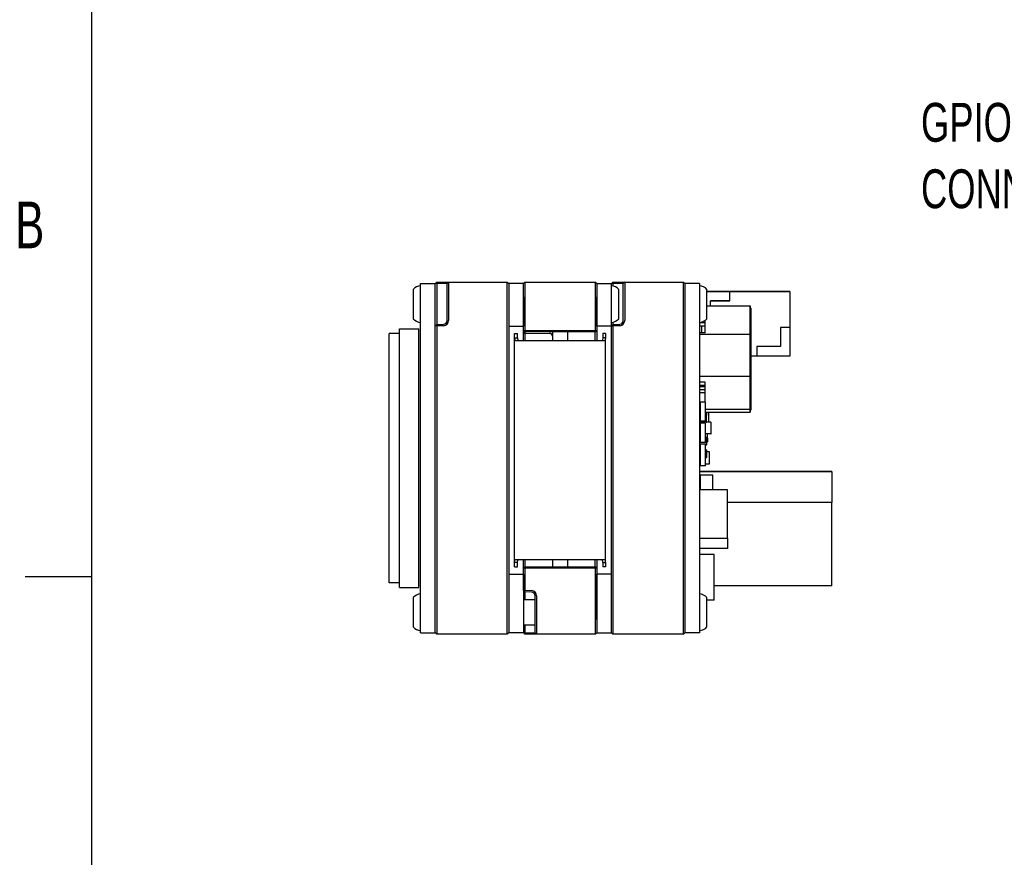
# Paper-space layout 'Layout1' of a CAD drawing. Extents: x 5 to 274, y 4 to 211.
# Tile 2 of 8: x 5 to 72, y 89 to 146. Entities that reach past the tile are written whole.
import ezdxf
from ezdxf.enums import TextEntityAlignment as Align

# ---------------------------------------------------------------- set-up
doc = ezdxf.new("R2010")
doc.units = 0
doc.layers.get('0').update_dxf_attribs({"linetype": 'CONTINUOUS'})
doc.layers.add('DIMENSIONS', color=8, linetype='CONTINUOUS')
doc.layers.add('FORMAT', color=7, linetype='CONTINUOUS')

# ---------------------------------------------------------------- blocks, each defined once
blk = doc.blocks.new('SW_NOTE_0_17')
at = {"layer": 'DIMENSIONS', "color": 0, "flags": 128}
blk.add_lwpolyline([(-8.262, 8.871), (-5.839, 8.871), (0, 0)], dxfattribs=at)
at = {"layer": 'DIMENSIONS', "color": 0}
blk.add_solid([(0, 0), (-1.391, 3.037), (-2.24, 2.479)], dxfattribs=at)
at = {"layer": 'DIMENSIONS', "color": 0, "width": 0.7}
for s, p in [('GPIO', (-31.276, 10.754)), ('CONNECTOR', (-31.276, 6.227))]:
    blk.add_text(s, height=2.6458, dxfattribs=at).set_placement(p, align=Align.BOTTOM_LEFT)

psp = doc.layouts.get("Layout1")

# ---------------------------------------------------------------- linework, layer by layer
at = {"color": 7, "linetype": 'CONTINUOUS'}
for p, q in [((32.099, 127.513), (32.099, 127.368)), ((32.599, 127.913), (33.599, 127.913)), ((32.599, 127.013), (32.599, 127.913)), ((33.599, 127.913), (33.699, 128.013)), ((33.699, 127.913), (33.599, 127.913)), ((33.599, 127.013), (33.599, 127.913)), ((33.699, 127.913), (33.699, 128.013)), ((33.699, 128.013), (34.161, 128.013)), ((33.699, 127.913), (33.699, 126.513)), ((34.157, 127.913), (33.699, 127.913)), ((34.399, 127.913), (34.157, 127.913)), ((34.161, 128.013), (34.499, 128.013)), ((34.499, 128.013), (34.399, 127.913)), ((34.399, 127.413), (34.399, 127.913)), ((34.499, 128.013), (34.499, 127.413)), ((34.499, 128.013), (38.499, 128.013)), ((38.499, 127.413), (38.499, 128.013)), ((38.499, 128.013), (38.599, 127.913)), ((39.599, 127.913), (38.599, 127.913)), ((38.599, 127.913), (38.599, 127.413)), ((39.599, 127.913), (39.699, 128.013)), ((39.599, 127.413), (39.599, 127.913)), ((39.699, 128.013), (39.699, 127.413)), ((39.699, 128.013), (44.499, 128.013)), ((44.499, 127.413), (44.499, 128.013)), ((44.499, 128.013), (44.599, 127.913)), ((44.599, 127.913), (44.599, 127.413)), ((44.599, 127.913), (45.599, 127.913)), ((45.599, 127.913), (45.699, 128.013)), ((45.699, 127.913), (45.599, 127.913)), ((45.599, 127.013), (45.599, 127.913)), ((45.699, 127.913), (45.699, 128.013)), ((45.699, 128.013), (46.161, 128.013)), ((45.699, 127.913), (45.699, 127.748)), ((46.157, 127.913), (45.699, 127.913)), ((46.099, 125.513), (46.099, 127.513)), ((46.399, 127.913), (46.157, 127.913)), ((46.161, 128.013), (46.499, 128.013)), ((46.499, 128.013), (46.399, 127.913)), ((46.399, 127.413), (46.399, 127.913)), ((46.499, 128.013), (46.499, 127.413)), ((46.499, 128.013), (50.499, 128.013)), ((50.499, 127.413), (50.499, 128.013)), ((50.499, 128.013), (50.599, 127.913)), ((50.599, 127.913), (50.599, 127.413)), ((51.599, 127.913), (50.599, 127.913)), ((51.599, 127.913), (51.599, 127.013)), ((52.099, 125.513), (52.099, 127.513)), ((32.099, 127.368), (32.099, 125.513)), ((32.599, 105.013), (32.599, 127.013)), ((33.599, 105.013), (33.599, 127.013)), ((34.399, 125.383), (34.399, 127.413)), ((34.499, 127.413), (34.499, 125.383)), ((38.499, 104.613), (38.499, 127.413)), ((38.599, 127.413), (38.599, 104.613)), ((38.599, 127.013), (38.599, 125.013)), ((39.599, 124.713), (39.599, 127.413)), ((39.599, 127.013), (39.599, 125.013)), ((39.699, 127.413), (39.699, 124.713)), ((44.499, 124.713), (44.499, 127.413)), ((44.599, 127.413), (44.599, 124.713)), ((44.599, 125.013), (44.599, 127.013)), ((45.599, 125.013), (45.599, 127.013)), ((46.399, 125.383), (46.399, 127.413)), ((46.499, 127.413), (46.499, 125.383)), ((50.499, 104.613), (50.499, 127.413)), ((50.599, 127.413), (50.599, 104.613)), ((50.599, 127.013), (50.599, 105.013)), ((51.599, 127.013), (51.599, 105.013)), ((52.099, 127.373), (53.649, 127.373)), ((53.649, 127.373), (52.099, 127.373)), ((53.649, 127.363), (52.099, 127.363)), ((53.649, 126.723), (53.649, 127.373)), ((53.649, 127.373), (57.749, 127.373)), ((53.649, 127.373), (53.649, 127.373)), ((57.749, 127.373), (53.649, 127.373)), ((53.649, 127.373), (53.649, 127.373)), ((57.749, 127.373), (57.749, 124.923)), ((57.749, 127.373), (57.749, 127.373)), ((33.699, 126.513), (33.699, 125.117)), ((52.099, 126.39), (55.049, 126.39)), ((52.349, 126.39), (52.349, 126.723)), ((52.349, 126.723), (53.649, 126.723)), ((53.649, 126.723), (52.349, 126.723)), ((52.349, 126.723), (52.349, 126.723)), ((53.649, 126.723), (53.649, 126.723)), ((55.049, 126.39), (55.049, 124.445)), ((55.049, 126.183), (55.049, 126.39)), ((55.049, 124.352), (55.049, 126.237)), ((55.099, 126.237), (55.049, 126.237)), ((55.049, 123.932), (55.049, 126.183)), ((55.099, 126.237), (55.099, 124.352)), ((55.099, 126.038), (55.099, 126.237)), ((55.099, 123.905), (55.099, 126.038)), ((31.164, 107.213), (31.164, 124.813)), ((31.164, 124.813), (32.484, 124.813)), ((32.484, 107.213), (32.484, 124.813)), ((33.699, 125.117), (33.599, 125.01)), ((33.699, 125.017), (33.599, 125.01)), ((33.599, 104.613), (33.599, 125.01)), ((33.699, 125.117), (34.157, 125.133)), ((33.699, 125.017), (33.699, 125.117)), ((34.161, 125.033), (33.699, 125.017)), ((33.699, 125.017), (33.699, 104.613)), ((38.599, 125.013), (39.599, 125.013)), ((45.599, 125.013), (44.599, 125.013)), ((45.699, 125.117), (45.599, 125.01)), ((45.699, 125.017), (45.599, 125.01)), ((45.599, 125.013), (45.599, 125.01)), ((45.599, 104.613), (45.599, 125.01)), ((45.699, 125.278), (45.699, 125.117)), ((45.699, 125.117), (46.157, 125.133)), ((45.699, 125.017), (45.699, 125.117)), ((46.161, 125.033), (45.699, 125.017)), ((45.699, 125.017), (45.699, 104.613)), ((51.979, 125.227), (51.599, 125.227)), ((51.599, 125.037), (51.979, 125.037)), ((51.749, 124.543), (51.749, 125.037)), ((51.979, 124.543), (51.979, 125.404)), ((55.099, 124.974), (55.099, 125.142)), ((55.099, 124.974), (55.099, 124.335)), ((55.099, 124.351), (55.099, 124.838)), ((55.099, 124.834), (55.099, 123.851)), ((57.749, 124.923), (57.099, 124.923)), ((57.099, 124.923), (57.099, 123.623)), ((57.749, 124.923), (57.749, 122.973)), ((30.464, 107.513), (30.464, 124.513)), ((31.164, 124.513), (30.464, 124.513)), ((38.999, 124.513), (39.199, 124.513)), ((38.999, 124.217), (38.999, 124.513)), ((38.999, 108.909), (38.999, 124.217)), ((38.999, 124.217), (39.199, 124.217)), ((39.199, 124.217), (39.199, 124.513)), ((39.699, 124.613), (39.599, 124.713)), ((39.599, 124.713), (39.699, 124.713)), ((39.599, 124.513), (39.599, 124.713)), ((39.7, 124.53), (39.599, 124.631)), ((39.599, 124.013), (39.599, 124.513)), ((39.74, 124.613), (39.699, 124.713)), ((39.699, 124.713), (44.499, 124.713)), ((39.74, 124.613), (39.699, 124.613)), ((39.7, 124.613), (39.7, 124.53)), ((39.7, 124.53), (41.351, 124.515)), ((39.7, 124.28), (39.7, 124.013)), ((44.457, 124.613), (39.74, 124.613)), ((41.599, 124.013), (41.599, 124.613)), ((42.599, 124.613), (42.599, 124.013)), ((44.457, 124.613), (44.499, 124.713)), ((44.499, 124.613), (44.457, 124.613)), ((44.498, 124.013), (44.498, 124.613)), ((44.499, 124.713), (44.599, 124.713)), ((44.499, 124.613), (44.599, 124.713)), ((44.599, 124.713), (44.599, 124.513)), ((44.599, 124.513), (44.599, 124.013)), ((45.199, 124.513), (44.999, 124.513)), ((44.999, 124.513), (44.999, 124.217)), ((45.199, 124.217), (44.999, 124.217)), ((45.199, 124.513), (45.199, 124.217)), ((45.199, 108.909), (45.199, 124.217)), ((51.979, 124.543), (51.599, 124.543)), ((55.049, 124.445), (51.599, 124.445)), ((55.049, 124.445), (55.049, 121.594)), ((55.049, 121.621), (55.049, 124.352)), ((55.049, 124.352), (55.099, 124.352)), ((55.099, 124.352), (55.099, 121.621)), ((55.099, 124.335), (55.099, 124.351)), ((55.099, 124.241), (55.099, 123.912)), ((55.099, 123.337), (55.099, 124.241)), ((40.199, 124.013), (39.078, 124.013)), ((43.999, 124.013), (40.199, 124.013)), ((45.119, 124.013), (43.999, 124.013)), ((55.049, 121.082), (55.049, 123.932)), ((55.099, 123.912), (55.099, 123.107)), ((55.099, 121.174), (55.099, 123.905)), ((57.099, 123.623), (55.499, 123.623)), ((55.499, 123.623), (55.499, 122.973)), ((55.099, 122.804), (55.099, 123.197)), ((55.499, 122.973), (55.099, 122.973)), ((57.749, 122.973), (55.499, 122.973)), ((55.099, 122.68), (55.099, 122.046)), ((55.099, 122.083), (55.099, 122.616)), ((55.099, 122.09), (55.099, 121.456)), ((51.599, 121.594), (55.049, 121.594)), ((55.049, 119.488), (55.049, 121.621)), ((55.049, 121.621), (55.099, 121.621)), ((55.049, 121.594), (55.049, 119.344)), ((55.099, 122.046), (55.099, 121.771)), ((55.099, 121.493), (55.099, 122.026)), ((55.099, 121.254), (55.099, 121.917)), ((55.099, 121.886), (55.099, 121.32)), ((55.099, 121.621), (55.099, 119.488)), ((55.099, 121.5), (55.099, 120.865)), ((55.099, 121.456), (55.099, 121.181)), ((55.099, 120.902), (55.099, 121.435)), ((51.979, 121.194), (51.599, 121.194)), ((51.599, 120.984), (51.979, 120.984)), ((51.979, 120.888), (51.599, 120.888)), ((51.599, 120.888), (51.979, 120.888)), ((51.979, 119.838), (51.979, 121.194)), ((55.049, 119.137), (55.049, 121.082)), ((55.099, 120.664), (55.099, 121.326)), ((55.099, 121.32), (55.099, 121.238)), ((55.099, 121.296), (55.099, 120.73)), ((55.099, 121.254), (55.099, 121.204)), ((55.099, 119.29), (55.099, 121.174)), ((55.099, 120.865), (55.099, 120.59)), ((55.099, 120.073), (55.099, 120.736)), ((55.099, 120.73), (55.099, 120.648)), ((51.599, 120.688), (51.979, 120.688)), ((51.599, 120.49), (51.979, 120.49)), ((55.099, 120.705), (55.099, 120.14)), ((55.099, 120.664), (55.099, 120.614)), ((55.099, 120.14), (55.099, 120.057)), ((55.099, 120.073), (55.099, 120.023)), ((51.599, 119.744), (51.639, 119.744)), ((51.639, 119.838), (51.639, 118.538)), ((51.999, 119.838), (51.639, 119.838)), ((51.999, 118.538), (51.999, 119.838)), ((55.049, 119.29), (55.049, 119.488)), ((55.049, 119.488), (55.099, 119.488)), ((55.099, 119.488), (55.099, 119.29)), ((51.599, 119.344), (51.639, 119.344)), ((51.599, 119.137), (51.639, 119.137)), ((51.599, 119.07), (51.639, 119.07)), ((51.639, 118.932), (51.599, 118.932)), ((51.999, 119.344), (55.049, 119.344)), ((51.999, 119.137), (55.049, 119.137)), ((52.079, 118.932), (51.999, 118.932)), ((52.079, 118.942), (52.089, 118.942)), ((52.079, 118.942), (52.079, 118.932)), ((52.079, 118.482), (52.079, 118.932)), ((52.089, 118.942), (52.089, 119.137)), ((52.199, 119.137), (52.199, 118.463)), ((55.049, 119.344), (55.049, 119.137)), ((55.049, 119.29), (55.099, 119.29)), ((52.029, 118.483), (51.599, 118.483)), ((52.369, 118.463), (51.599, 118.463)), ((52.369, 118.463), (51.599, 118.463)), ((51.999, 118.538), (51.639, 118.538)), ((51.639, 118.388), (51.639, 117.088)), ((51.999, 118.388), (51.639, 118.388)), ((51.999, 117.088), (51.999, 118.388)), ((52.029, 118.463), (52.029, 118.483)), ((52.029, 118.482), (52.079, 118.482)), ((52.079, 118.472), (52.079, 118.482)), ((52.079, 118.472), (52.089, 118.472)), ((52.089, 118.463), (52.089, 118.472)), ((52.369, 118.453), (52.369, 118.463)), ((52.369, 118.453), (52.379, 118.453)), ((52.379, 117.673), (52.379, 118.453)), ((51.639, 117.663), (51.599, 117.663)), ((51.639, 117.413), (51.599, 117.413)), ((52.369, 117.663), (51.999, 117.663)), ((52.079, 117.413), (51.999, 117.413)), ((52.079, 117.403), (52.079, 117.413)), ((52.079, 117.403), (52.089, 117.403)), ((52.089, 116.923), (52.089, 117.403)), ((52.149, 117.368), (52.089, 117.368)), ((52.129, 117.368), (52.129, 117.119)), ((52.149, 117.368), (52.149, 117.663)), ((52.369, 117.673), (52.379, 117.673)), ((52.369, 117.673), (52.369, 117.663)), ((51.639, 116.913), (51.599, 116.913)), ((51.629, 116.788), (51.639, 116.788)), ((51.999, 117.088), (51.639, 117.088)), ((51.639, 116.988), (51.639, 115.488)), ((51.639, 116.988), (51.999, 116.988)), ((51.999, 115.488), (51.999, 116.988)), ((52.079, 116.913), (51.999, 116.913)), ((52.079, 116.923), (52.089, 116.923)), ((52.079, 116.923), (52.079, 116.913)), ((52.089, 117.119), (52.129, 117.119)), ((51.639, 116.563), (51.599, 116.563)), ((51.639, 116.063), (51.599, 116.063)), ((52.079, 116.563), (51.999, 116.563)), ((52.079, 116.063), (51.999, 116.063)), ((52.079, 116.553), (52.079, 116.563)), ((52.079, 116.553), (52.089, 116.553)), ((52.079, 116.073), (52.089, 116.073)), ((52.079, 116.073), (52.079, 116.063)), ((52.089, 116.073), (52.089, 116.553)), ((52.089, 116.458), (52.249, 116.458)), ((52.249, 116.458), (52.249, 115.608)), ((51.639, 115.608), (51.599, 115.608)), ((51.639, 115.608), (51.599, 115.608)), ((51.999, 115.488), (51.639, 115.488)), ((52.249, 115.608), (51.999, 115.608)), ((60.599, 115.113), (51.599, 115.113)), ((51.599, 115.113), (60.599, 115.113)), ((51.649, 114.853), (51.649, 113.853)), ((52.499, 114.853), (51.649, 114.853)), ((52.499, 113.853), (52.499, 114.853)), ((60.599, 115.113), (60.599, 112.988)), ((60.599, 115.113), (60.599, 115.113)), ((53.499, 113.853), (51.599, 113.853)), ((53.499, 110.573), (53.499, 113.853)), ((60.599, 112.988), (53.499, 112.988)), ((60.599, 107.313), (60.599, 112.988)), ((51.599, 110.573), (53.499, 110.573)), ((53.499, 110.573), (53.499, 109.853)), ((53.499, 109.853), (51.599, 109.853)), ((52.599, 109.443), (51.599, 109.443)), ((52.599, 106.343), (52.599, 109.443)), ((39.199, 108.909), (38.999, 108.909)), ((38.999, 108.613), (38.999, 108.909)), ((39.078, 109.113), (40.199, 109.113)), ((39.199, 108.613), (39.199, 108.909)), ((39.599, 108.613), (39.599, 109.113)), ((39.7, 109.113), (39.7, 108.613)), ((40.199, 109.113), (43.999, 109.113)), ((41.599, 108.613), (41.599, 109.113)), ((42.599, 109.113), (42.599, 108.613)), ((43.999, 109.113), (45.119, 109.113)), ((44.498, 108.613), (44.498, 109.113)), ((44.599, 109.113), (44.599, 108.613)), ((44.999, 108.909), (45.199, 108.909)), ((44.999, 108.909), (44.999, 108.613)), ((45.199, 108.909), (45.199, 108.613)), ((38.599, 108.113), (39.599, 108.113)), ((38.599, 108.113), (38.599, 105.013)), ((38.999, 108.613), (39.199, 108.613)), ((39.599, 108.513), (39.699, 108.613)), ((39.599, 108.513), (39.599, 108.613)), ((39.599, 107.017), (39.599, 108.513)), ((39.699, 108.513), (39.599, 108.513)), ((39.599, 108.113), (39.599, 105.013)), ((39.699, 108.513), (39.74, 108.613)), ((39.699, 108.613), (39.74, 108.613)), ((39.699, 108.513), (39.699, 107.01)), ((44.499, 108.513), (39.699, 108.513)), ((39.74, 108.613), (44.457, 108.613)), ((44.499, 108.513), (44.457, 108.613)), ((44.457, 108.613), (44.499, 108.613)), ((44.599, 108.513), (44.499, 108.613)), ((44.499, 104.613), (44.499, 108.513)), ((44.599, 108.513), (44.499, 108.513)), ((44.599, 108.613), (44.599, 108.513)), ((44.599, 108.513), (44.599, 104.613)), ((45.599, 108.113), (44.599, 108.113)), ((44.599, 105.013), (44.599, 108.113)), ((45.199, 108.613), (44.999, 108.613)), ((45.599, 105.013), (45.599, 108.113)), ((31.164, 107.513), (30.464, 107.513)), ((60.599, 107.313), (52.599, 107.313)), ((31.164, 107.213), (32.484, 107.213)), ((39.599, 107.017), (39.699, 107.01)), ((39.699, 106.91), (39.599, 107.017)), ((39.699, 107.01), (40.161, 106.994)), ((39.699, 106.91), (39.699, 107.01)), ((40.157, 106.894), (39.699, 106.91)), ((39.699, 106.91), (39.699, 106.363)), ((40.399, 104.613), (40.399, 106.644)), ((40.499, 106.644), (40.499, 104.613)), ((32.099, 106.513), (32.099, 104.513)), ((40.399, 106.363), (39.599, 106.363)), ((52.099, 104.513), (52.099, 106.513)), ((52.599, 106.343), (52.099, 106.343)), ((32.599, 104.113), (32.599, 105.013)), ((39.599, 105.013), (39.599, 104.113)), ((39.599, 104.663), (40.399, 104.663)), ((39.699, 104.663), (39.699, 104.113)), ((51.599, 105.013), (51.599, 104.113)), ((32.599, 104.113), (33.599, 104.113)), ((33.599, 104.113), (33.599, 104.613)), ((33.699, 104.013), (33.599, 104.113)), ((33.699, 104.613), (33.699, 104.013)), ((38.499, 104.013), (33.699, 104.013)), ((38.499, 104.013), (38.499, 104.613)), ((38.599, 104.113), (38.499, 104.013)), ((38.599, 104.613), (38.599, 104.113)), ((39.599, 104.113), (38.599, 104.113)), ((39.699, 104.013), (39.599, 104.113)), ((39.699, 104.113), (39.599, 104.113)), ((39.699, 104.013), (39.699, 104.113)), ((39.699, 104.113), (40.157, 104.113)), ((40.161, 104.013), (39.699, 104.013)), ((40.157, 104.113), (40.399, 104.113)), ((40.499, 104.013), (40.161, 104.013)), ((40.399, 104.113), (40.399, 104.613)), ((40.499, 104.013), (40.399, 104.113)), ((40.499, 104.613), (40.499, 104.013)), ((44.499, 104.013), (40.499, 104.013)), ((44.499, 104.013), (44.499, 104.613)), ((44.599, 104.113), (44.499, 104.013)), ((44.599, 104.613), (44.599, 104.113)), ((44.599, 104.113), (45.599, 104.113)), ((45.599, 104.113), (45.599, 104.613)), ((45.699, 104.013), (45.599, 104.113)), ((45.699, 104.613), (45.699, 104.013)), ((50.499, 104.013), (45.699, 104.013)), ((50.499, 104.013), (50.499, 104.613)), ((50.599, 104.113), (50.499, 104.013)), ((50.599, 104.613), (50.599, 104.113)), ((51.599, 104.113), (50.599, 104.113))]:
    psp.add_line(p, q, dxfattribs=at)
at = {"color": 7, "linetype": 'CONTINUOUS', "flags": 128}
for points in [[(55.099, 123.653), (55.099, 123.655), (55.099, 123.662), (55.099, 123.693), (55.099, 123.724), (55.099, 123.739), (55.099, 123.77), (55.099, 123.786), (55.099, 123.817), (55.099, 123.833), (55.099, 123.865), (55.099, 123.88), (55.099, 123.912), (55.099, 123.928), (55.099, 123.96), (55.099, 123.976), (55.099, 124.008), (55.099, 124.024), (55.099, 124.056), (55.099, 124.088), (55.099, 124.104), (55.099, 124.136), (55.099, 124.168), (55.099, 124.184), (55.099, 124.216), (55.099, 124.248), (55.099, 124.263), (55.099, 124.295), (55.099, 124.311), (55.099, 124.343), (55.099, 124.374), (55.099, 124.39), (55.099, 124.421), (55.099, 124.452), (55.099, 124.468), (55.099, 124.499), (55.099, 124.53), (55.099, 124.545), (55.099, 124.575), (55.099, 124.606), (55.099, 124.621), (55.099, 124.65), (55.099, 124.68), (55.099, 124.694), (55.099, 124.723), (55.099, 124.737), (55.099, 124.766), (55.099, 124.793), (55.099, 124.807), (55.099, 124.834), (55.099, 124.847), (55.099, 124.873), (55.099, 124.886), (55.099, 124.91), (55.099, 124.922), (55.099, 124.946), (55.099, 124.969), (55.099, 124.979), (55.099, 125.001), (55.099, 125.011), (55.099, 125.03), (55.099, 125.039), (55.099, 125.057), (55.099, 125.065), (55.099, 125.081), (55.099, 125.088), (55.099, 125.101), (55.099, 125.119)], [(44.999, 124.217), (44.978, 124.065), (44.957, 124.026), (44.932, 124.013)], [(45.199, 124.217), (45.174, 124.065), (45.148, 124.026), (45.119, 124.013)], [(55.099, 123.851), (55.099, 123.849), (55.099, 123.842), (55.099, 123.811), (55.099, 123.78), (55.099, 123.765), (55.099, 123.734), (55.099, 123.719), (55.099, 123.689), (55.099, 123.674), (55.099, 123.66), (55.099, 123.631), (55.099, 123.616), (55.099, 123.602), (55.099, 123.574), (55.099, 123.56), (55.099, 123.546), (55.099, 123.532), (55.099, 123.506), (55.099, 123.493), (55.099, 123.48), (55.099, 123.454), (55.099, 123.442), (55.099, 123.43), (55.099, 123.418), (55.099, 123.406), (55.099, 123.383), (55.099, 123.372), (55.099, 123.362), (55.099, 123.351), (55.099, 123.341), (55.099, 123.322), (55.099, 123.313), (55.099, 123.304), (55.099, 123.295), (55.099, 123.287), (55.099, 123.279), (55.099, 123.272), (55.099, 123.259), (55.099, 123.253), (55.099, 123.247), (55.099, 123.242), (55.099, 123.237), (55.099, 123.233), (55.099, 123.229), (55.099, 123.226), (55.099, 123.221), (55.099, 123.219), (55.099, 123.218), (55.099, 123.217), (55.099, 123.217), (55.099, 123.217), (55.099, 123.219), (55.099, 123.22), (55.099, 123.222), (55.099, 123.225), (55.099, 123.228), (55.099, 123.235), (55.099, 123.24), (55.099, 123.245), (55.099, 123.255), (55.099, 123.261), (55.099, 123.267), (55.099, 123.281), (55.099, 123.288), (55.099, 123.303), (55.099, 123.311), (55.099, 123.337)], [(55.099, 123.107), (55.099, 123.106), (55.099, 123.101), (55.099, 123.082), (55.099, 123.073), (55.099, 123.056), (55.099, 123.039), (55.099, 123.031), (55.099, 123.016), (55.099, 123.001), (55.099, 122.995), (55.099, 122.981), (55.099, 122.969), (55.099, 122.964), (55.099, 122.953), (55.099, 122.948), (55.099, 122.939), (55.099, 122.935), (55.099, 122.927), (55.099, 122.921), (55.099, 122.918), (55.099, 122.914), (55.099, 122.912), (55.099, 122.909), (55.099, 122.908), (55.099, 122.907), (55.099, 122.907), (55.099, 122.908), (55.099, 122.91), (55.099, 122.911), (55.099, 122.915), (55.099, 122.918), (55.099, 122.923), (55.099, 122.927), (55.099, 122.934), (55.099, 122.939), (55.099, 122.948), (55.099, 122.959), (55.099, 122.965), (55.099, 122.977), (55.099, 122.984), (55.099, 122.998), (55.099, 123.013), (55.099, 123.021), (55.099, 123.038), (55.099, 123.047), (55.099, 123.065), (55.099, 123.084), (55.099, 123.105), (55.099, 123.115), (55.099, 123.136), (55.099, 123.158), (55.099, 123.181), (55.099, 123.193), (55.099, 123.217), (55.099, 123.241), (55.099, 123.266), (55.099, 123.292), (55.099, 123.318), (55.099, 123.345), (55.099, 123.372), (55.099, 123.399), (55.099, 123.427), (55.099, 123.455), (55.099, 123.484), (55.099, 123.513), (55.099, 123.542), (55.099, 123.571), (55.099, 123.653)], [(38.999, 108.909), (39.024, 109.062), (39.049, 109.1), (39.078, 109.113)], [(39.199, 108.909), (39.22, 109.062), (39.241, 109.1), (39.265, 109.113)]]:
    psp.add_lwpolyline(points, dxfattribs=at)
at = {"color": 7, "linetype": 'CONTINUOUS'}
for centre, radius, start, end in [((32.66, 127.016), 0.75, 94.68418, 138.44592), ((45.537, 127.016), 0.75, 41.55408, 85.31582), ((51.537, 127.016), 0.75, 41.55408, 85.31582), ((32.66, 126.011), 0.75, 221.55408, 265.31582), ((45.537, 126.011), 0.75, 274.68418, 318.44592), ((51.537, 126.011), 0.75, 274.68418, 318.44592), ((34.149, 125.383), 0.25, 272, 0), ((34.149, 125.383), 0.35, 272, 0), ((46.149, 125.383), 0.25, 272, 0), ((46.149, 125.383), 0.35, 272, 0), ((39.22, 124.186), 0.223, 171.96816, 230.68123), ((39.447, 124.185), 0.25, 172.63711, 223.40405), ((57.448, 124.405), 17.749, 179.5965, 180.4035), ((41.349, 124.265), 0.25, 0, 89.5), ((52.079, 118.942), 0.01, 270, 0), ((52.079, 118.472), 0.01, 0, 90), ((52.079, 118.472), 0.01, 0, 90), ((52.369, 118.453), 0.01, 0, 90), ((52.369, 118.453), 0.01, 0, 90), ((52.079, 117.403), 0.01, 0, 90), ((52.079, 117.403), 0.01, 0, 90), ((52.369, 117.673), 0.01, 270, 0), ((51.629, 116.838), 0.05, 233.13004, 270), ((52.079, 116.923), 0.01, 270, 0), ((52.079, 116.553), 0.01, 0, 90), ((52.079, 116.553), 0.01, 0, 90), ((52.079, 116.073), 0.01, 270, 0), ((44.751, 108.941), 0.25, 352.63711, 43.40405), ((44.978, 108.941), 0.223, 351.96816, 50.68123), ((32.66, 106.016), 0.75, 94.68418, 138.44592), ((40.149, 106.644), 0.25, 0, 88), ((40.149, 106.644), 0.35, 0, 88), ((51.537, 106.016), 0.75, 41.55408, 85.31582), ((32.66, 105.011), 0.75, 221.55408, 265.31582), ((51.537, 105.011), 0.75, 274.68418, 318.44592)]:
    psp.add_arc(centre, radius, start, end, dxfattribs=at)
at = {"layer": 'FORMAT', "color": 7, "linetype": 'CONTINUOUS'}
for p, q in [((10.2, 10.2), (10.2, 205.7)), ((5.674, 107.95), (10.201, 107.95))]:
    psp.add_line(p, q, dxfattribs=at)

# ---------------------------------------------------------------- block references
at = {"layer": 'DIMENSIONS'}
psp.add_blockref('SW_NOTE_0_17', (97.955, 126.023), dxfattribs=at)

# ---------------------------------------------------------------- texts
at = {"layer": 'FORMAT', "width": 0.7}
psp.add_text('B', height=3.175, dxfattribs=at).set_placement((4.986, 129.361), align=Align.BOTTOM_LEFT)

doc.saveas('drawing.dxf')
